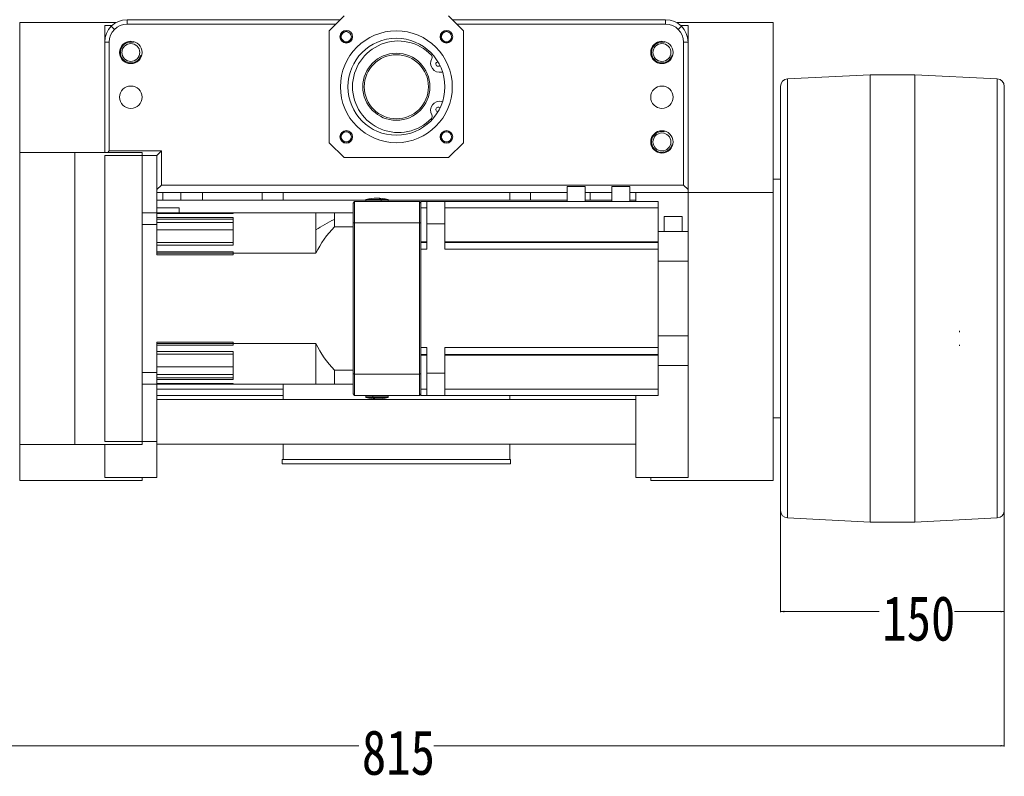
# Model space of a CAD drawing. Header units: millimetres. Extents: x 0 to 3066, y -1 to 2172.
# Tile 10 of 31: x 444 to 1104, y 1374 to 1881. Entities that reach past the tile are written whole.
import ezdxf
from ezdxf.lldxf.tags import DXFTag

# ---------------------------------------------------------------- set-up
doc = ezdxf.new("R2010")
doc.units = ezdxf.units.MM
doc.layers.add('1', color=7, linetype='Continuous', true_color=0xffffff)
doc.layers.add('27', color=7, linetype='Continuous', true_color=0xffffff)
doc.styles.add('宋体', font='SimSun.ttf')
tags = doc.linetypes.add('DASHED', pattern=[25.72, 12.86, -12.86]).pattern_tags.tags
tags[6:7] = [DXFTag(74, 4), DXFTag(75, 0), DXFTag(340, '0'), DXFTag(46, 0.0), DXFTag(50, 0.0), DXFTag(44, 0.0), DXFTag(45, 0.0)]
tags[4:5] = [DXFTag(74, 4), DXFTag(75, 0), DXFTag(340, '0'), DXFTag(46, 0.0), DXFTag(50, 0.0), DXFTag(44, 0.0), DXFTag(45, 0.0)]
doc.dimstyles.new('DIMSTYLE_BRK_2', dxfattribs={"dimtxt": 0.18, "dimasz": 0.18, "dimexe": 0.18, "dimexo": 0.0625, "dimgap": 0.09, "dimtad": 0, "dimtih": 1, "dimtoh": 1, "dimdec": 4, "dimzin": 0, "dimdsep": 46, "dimtxsty": 'Standard', "dimcen": 0.09, "dimadec": 0, "dimazin": 0, "dimtfac": 1, "dimtdec": 4, "dimtofl": 0, "dimtmove": 0, "dimatfit": 3, "dimfxl": 0, "dimtolj": 1, "dimtzin": 0, "dimarcsym": 0})
doc.dimstyles.get("Standard").update_dxf_attribs({"dimtxt": 0.18, "dimasz": 0.18, "dimexe": 0.18, "dimexo": 0.0625, "dimgap": 0.09, "dimtad": 0, "dimtih": 1, "dimtoh": 1, "dimdec": 4, "dimzin": 0, "dimdsep": 46, "dimtxsty": 'Standard', "dimcen": 0.09, "dimadec": 0, "dimazin": 0, "dimtfac": 1, "dimtdec": 4, "dimtofl": 0, "dimtmove": 0, "dimatfit": 3, "dimfxl": 0, "dimtolj": 1, "dimtzin": 0, "dimarcsym": 0})

# ---------------------------------------------------------------- blocks, each defined once
blk = doc.blocks.new('_U1')
at = {"layer": '1', "color": 7, "lineweight": 13, "transparency": 16777216}
for p, q in [((953.57, 1693.74), (953.57, 1483.74)), ((1103.57, 1693.74), (1103.57, 1483.74)), ((953.57, 1484.24), (1019.69, 1484.24)), ((1103.57, 1484.24), (1070.11, 1484.24))]:
    blk.add_line(p, q, dxfattribs=at)
for points in [[(953.57, 1484.24), (956.07, 1484.79), (956.07, 1483.68)], [(1103.57, 1484.24), (1101.07, 1483.68), (1101.07, 1484.79)]]:
    blk.add_solid(points, dxfattribs=at)
at = {"layer": '1', "color": 7, "linetype": 'Continuous', "lineweight": 13, "transparency": 16777216, "insert": (1021.78, 1464.26), "char_height": 30, "attachment_point": 7, "line_spacing_factor": 1.019642, "style": '宋体'}
blk.add_mtext('\\f宋体|b0|i0;\\W0.8000;150', dxfattribs=at)
blk = doc.blocks.new('_U2')
at = {"layer": '1', "color": 7, "lineweight": 13, "transparency": 16777216}
for p, q in [((288.57, 1693.74), (288.57, 1393.74)), ((1103.57, 1693.74), (1103.57, 1393.74)), ((288.57, 1394.24), (670.85, 1394.24)), ((1103.57, 1394.24), (721.28, 1394.24))]:
    blk.add_line(p, q, dxfattribs=at)
for points in [[(288.57, 1394.24), (291.07, 1394.79), (291.07, 1393.68)], [(1103.57, 1394.24), (1101.07, 1393.68), (1101.07, 1394.79)]]:
    blk.add_solid(points, dxfattribs=at)
at = {"layer": '1', "color": 7, "linetype": 'Continuous', "lineweight": 13, "transparency": 16777216, "insert": (672.94, 1374.26), "char_height": 30, "attachment_point": 7, "line_spacing_factor": 1.019642, "style": '宋体'}
blk.add_mtext('\\f宋体|b0|i0;\\W0.8000;815', dxfattribs=at)
blk = doc.blocks.new('_U12')
at = {"layer": '1', "color": 7, "linetype": 'Continuous', "lineweight": 13, "transparency": 16777216}
for p, q in [((695.57, 1994.24), (168.07, 1994.24)), ((168.57, 1991.74), (168.57, 1784.74)), ((168.57, 1546.74), (168.57, 1753.74)), ((288.32, 1544.24), (168.07, 1544.24)), ((363.07, 1544.24), (288.82, 1544.24))]:
    blk.add_line(p, q, dxfattribs=at)
at = {"layer": '1', "color": 7, "lineweight": 13, "transparency": 16777216}
for points in [[(168.98, 1991.74), (168.15, 1991.74), (168.57, 1994.24)], [(168.15, 1546.74), (168.98, 1546.74), (168.57, 1544.24)]]:
    blk.add_solid(points, dxfattribs=at)
at = {"layer": 'Defpoints', "color": 0, "lineweight": 13, "transparency": 16777216}
for p in [(696.07, 1994.24), (168.57, 1544.24), (363.57, 1544.24)]:
    blk.add_point(p, dxfattribs=at)
at = {"layer": '1', "color": 7, "lineweight": 13, "transparency": 16777216, "insert": (168.57, 1784.24), "char_height": 30, "attachment_point": 2, "style": '宋体'}
blk.add_mtext('\\A1;450', dxfattribs=at)

msp = doc.modelspace()

# ---------------------------------------------------------------- linework, layer by layer
at = {"layer": '1', "color": 7, "linetype": 'Continuous', "lineweight": 13}
for p, q in [((515.567, 1881.237), (658.568, 1881.237)), ((515.567, 1881.237), (515.567, 1878.237)), ((661.067, 1883.737), (651.067, 1873.737)), ((741.067, 1873.737), (731.067, 1883.737)), ((733.565, 1881.237), (876.567, 1881.237)), ((876.567, 1881.237), (876.567, 1878.237)), ((443.567, 1879.237), (443.567, 1792.237)), ((508.083, 1879.237), (443.567, 1879.237)), ((500.567, 1866.236), (500.567, 1877.237)), ((500.567, 1877.237), (505.369, 1877.237)), ((655.567, 1878.237), (515.567, 1878.237)), ((876.567, 1878.237), (736.566, 1878.237)), ((948.567, 1879.237), (884.05, 1879.237)), ((886.764, 1877.237), (886.765, 1877.237)), ((891.567, 1877.237), (886.765, 1877.237)), ((891.567, 1866.284), (891.567, 1877.237)), ((948.567, 1765.237), (948.567, 1879.237)), ((651.067, 1798.737), (651.067, 1873.737)), ((741.067, 1798.737), (741.067, 1873.737)), ((500.567, 1792.238), (500.567, 1866.236)), ((503.567, 1866.237), (503.567, 1793.237)), ((888.567, 1770.237), (888.567, 1866.239)), ((891.567, 1866.237), (891.567, 1767.237)), ((1013.567, 1844.237), (958.317, 1841.475)), ((958.317, 1841.475), (958.317, 1547)), ((1013.567, 1844.237), (1013.567, 1544.237)), ((1043.567, 1844.237), (1013.567, 1844.237)), ((1043.567, 1844.237), (1043.567, 1694.237)), ((1098.816, 1841.475), (1043.567, 1844.237)), ((1098.816, 1841.475), (1098.816, 1694.237)), ((953.567, 1551.994), (953.567, 1836.481)), ((1103.567, 1836.481), (1103.567, 1551.994)), ((651.067, 1798.737), (661.067, 1788.737)), ((731.067, 1788.737), (741.067, 1798.737)), ((480.567, 1792.237), (443.567, 1792.237)), ((443.567, 1792.237), (443.567, 1596.237)), ((525.567, 1792.237), (480.567, 1792.237)), ((480.567, 1596.237), (480.567, 1792.237)), ((525.567, 1790.237), (500.567, 1790.237)), ((500.567, 1790.237), (500.567, 1598.237)), ((502.567, 1792.237), (503.567, 1793.237)), ((503.567, 1793.237), (538.567, 1793.237)), ((525.567, 1792.237), (525.567, 1790.237)), ((525.567, 1790.237), (535.567, 1790.237)), ((525.567, 1598.237), (525.567, 1790.237)), ((535.567, 1790.237), (538.567, 1793.237)), ((535.567, 1751.737), (535.567, 1790.237)), ((538.567, 1793.237), (538.567, 1770.237)), ((731.067, 1788.737), (661.067, 1788.737)), ((538.567, 1770.237), (535.567, 1767.237)), ((538.567, 1770.237), (888.567, 1770.237)), ((822.567, 1769.237), (810.567, 1769.237)), ((810.567, 1769.237), (810.567, 1759.237)), ((822.567, 1769.237), (822.567, 1759.237)), ((852.567, 1769.237), (840.567, 1769.237)), ((840.567, 1769.237), (840.567, 1759.237)), ((852.567, 1769.237), (852.567, 1759.237)), ((891.567, 1767.237), (888.567, 1770.237)), ((953.568, 1774.237), (948.568, 1774.237)), ((810.565, 1765.237), (535.567, 1765.237)), ((539.567, 1765.237), (539.567, 1760.237)), ((551.567, 1765.237), (551.567, 1760.237)), ((566.067, 1765.239), (566.067, 1760.238)), ((606.067, 1760.238), (606.067, 1765.239)), ((620.067, 1765.235), (620.067, 1760.236)), ((772.067, 1760.237), (772.067, 1765.236)), ((786.067, 1765.239), (786.067, 1760.238)), ((840.564, 1765.237), (822.564, 1765.237)), ((826.067, 1760.238), (826.067, 1765.239)), ((856.562, 1765.237), (852.562, 1765.237)), ((891.567, 1765.237), (856.567, 1765.237)), ((856.567, 1765.237), (856.567, 1759.236)), ((891.567, 1767.237), (891.567, 1765.237)), ((891.567, 1765.237), (948.567, 1765.237)), ((891.567, 1739.234), (891.567, 1765.237)), ((948.567, 1572.237), (948.567, 1765.237)), ((675.568, 1760.237), (535.567, 1760.237)), ((668.067, 1759.237), (667.067, 1758.237)), ((667.067, 1744.698), (667.067, 1758.237)), ((711.567, 1759.237), (668.067, 1759.237)), ((668.067, 1759.237), (668.067, 1745.043)), ((685.93, 1760.384), (675.567, 1760.384)), ((675.567, 1760.384), (675.567, 1759.437)), ((675.567, 1759.437), (685.93, 1759.437)), ((675.715, 1760.577), (685.874, 1760.577)), ((690.418, 1760.577), (685.874, 1760.577)), ((685.93, 1759.437), (685.93, 1760.384)), ((685.93, 1760.384), (690.567, 1760.384)), ((690.567, 1759.437), (685.93, 1759.437)), ((690.567, 1759.437), (690.567, 1760.384)), ((810.563, 1760.237), (690.569, 1760.237)), ((711.567, 1759.237), (712.567, 1758.237)), ((711.567, 1745.043), (711.567, 1759.237)), ((712.567, 1759.237), (716.567, 1759.237)), ((712.567, 1758.237), (712.567, 1759.237)), ((712.567, 1744.698), (712.567, 1758.237)), ((716.567, 1759.237), (716.567, 1744.237)), ((728.567, 1759.237), (716.567, 1759.237)), ((728.567, 1759.237), (871.567, 1759.237)), ((728.567, 1744.237), (728.567, 1759.237)), ((840.562, 1760.237), (822.566, 1760.237)), ((856.567, 1760.237), (852.564, 1760.237)), ((871.567, 1759.237), (871.567, 1755.009)), ((535.567, 1751.737), (525.567, 1751.737)), ((550.567, 1754.934), (535.567, 1754.934)), ((535.567, 1751.737), (586.567, 1751.737)), ((535.567, 1743.934), (535.567, 1751.737)), ((586.567, 1751.245), (535.567, 1751.245)), ((550.567, 1754.934), (550.567, 1751.738)), ((586.567, 1751.245), (586.567, 1751.737)), ((586.567, 1751.737), (642.067, 1751.737)), ((642.067, 1751.737), (654.567, 1751.737)), ((642.067, 1740.199), (642.067, 1751.737)), ((667.067, 1751.737), (654.567, 1751.737)), ((654.567, 1747.27), (654.567, 1751.737)), ((712.567, 1755.009), (716.567, 1755.009)), ((728.567, 1755.009), (871.567, 1755.009)), ((871.567, 1755.009), (871.567, 1732.166)), ((887.567, 1749.237), (875.567, 1749.237)), ((875.567, 1749.237), (875.567, 1739.237)), ((887.567, 1749.237), (887.567, 1739.237)), ((525.567, 1743.934), (535.567, 1743.934)), ((535.567, 1748.585), (586.567, 1748.585)), ((586.567, 1745.24), (535.567, 1745.24)), ((535.567, 1723.542), (535.567, 1743.934)), ((586.567, 1729.893), (586.567, 1748.585)), ((654.567, 1742.391), (654.567, 1747.27)), ((667.067, 1643.777), (667.067, 1744.698)), ((668.067, 1745.043), (711.567, 1745.043)), ((668.067, 1745.043), (668.067, 1643.431)), ((711.567, 1643.431), (711.567, 1745.043)), ((712.567, 1744.698), (712.567, 1730.225)), ((716.567, 1744.237), (728.567, 1744.237)), ((716.567, 1744.237), (716.567, 1727.225)), ((728.567, 1727.225), (728.567, 1744.237)), ((586.567, 1740.199), (535.567, 1740.199)), ((642.067, 1724.548), (642.067, 1740.199)), ((654.567, 1742.391), (667.067, 1742.391)), ((871.567, 1739.237), (891.567, 1739.237)), ((891.567, 1719.237), (891.567, 1739.234)), ((535.567, 1731.699), (586.567, 1731.699)), ((586.567, 1729.893), (535.567, 1729.893)), ((716.567, 1732.166), (712.567, 1732.166)), ((712.567, 1727.225), (712.567, 1730.225)), ((871.567, 1732.166), (728.567, 1732.166)), ((871.567, 1727.225), (871.567, 1732.166)), ((535.567, 1725.463), (586.567, 1725.463)), ((586.567, 1723.542), (535.567, 1723.542)), ((586.567, 1724.548), (586.567, 1725.463)), ((586.567, 1724.548), (642.067, 1724.548)), ((586.567, 1723.542), (586.567, 1724.548)), ((712.567, 1727.225), (716.567, 1727.225)), ((712.567, 1661.249), (712.567, 1727.225)), ((728.567, 1727.225), (871.567, 1727.225)), ((871.567, 1661.249), (871.567, 1727.225)), ((871.567, 1719.237), (891.567, 1719.237)), ((891.567, 1669.237), (891.567, 1719.237)), ((1043.567, 1694.237), (1043.567, 1544.237)), ((1098.816, 1694.237), (1098.816, 1547)), ((1073.567, 1671.699), (1073.567, 1672.449)), ((535.567, 1644.541), (535.567, 1664.933)), ((535.567, 1664.933), (586.567, 1664.933)), ((586.567, 1663.926), (586.567, 1664.933)), ((586.567, 1663.926), (642.067, 1663.926)), ((586.567, 1663.011), (586.567, 1663.926)), ((642.067, 1636.737), (642.067, 1663.926)), ((871.567, 1669.237), (891.567, 1669.237)), ((891.567, 1649.238), (891.567, 1669.237)), ((586.567, 1663.011), (535.567, 1663.011)), ((535.567, 1658.581), (586.567, 1658.581)), ((586.567, 1656.775), (535.567, 1656.775)), ((586.567, 1639.89), (586.567, 1658.581)), ((716.567, 1661.249), (712.567, 1661.249)), ((712.567, 1658.25), (712.567, 1661.249)), ((712.567, 1658.25), (712.567, 1643.777)), ((716.567, 1661.249), (716.567, 1644.237)), ((728.567, 1644.237), (728.567, 1661.249)), ((871.567, 1661.249), (728.567, 1661.249)), ((871.567, 1656.309), (871.567, 1661.249)), ((1073.567, 1663.199), (1073.567, 1662.449)), ((712.567, 1656.309), (716.567, 1656.309)), ((728.567, 1656.309), (871.567, 1656.309)), ((871.567, 1656.309), (871.567, 1633.466)), ((535.567, 1644.541), (525.567, 1644.541)), ((586.567, 1648.275), (535.567, 1648.275)), ((535.567, 1636.737), (535.567, 1644.541)), ((654.567, 1636.737), (654.567, 1646.084)), ((667.067, 1646.084), (654.567, 1646.084)), ((667.067, 1630.237), (667.067, 1643.777)), ((711.567, 1643.431), (668.067, 1643.431)), ((668.067, 1643.431), (668.067, 1629.237)), ((711.567, 1629.237), (711.567, 1643.431)), ((712.567, 1643.777), (712.567, 1630.237)), ((716.567, 1644.237), (728.567, 1644.237)), ((716.567, 1629.237), (716.567, 1644.237)), ((728.567, 1629.237), (728.567, 1644.237)), ((891.567, 1649.237), (871.567, 1649.237)), ((891.567, 1574.237), (891.567, 1649.238)), ((535.567, 1643.234), (586.567, 1643.234)), ((586.567, 1639.89), (535.567, 1639.89)), ((535.567, 1637.229), (586.567, 1637.229)), ((586.567, 1636.737), (586.567, 1637.229)), ((525.567, 1636.737), (535.567, 1636.737)), ((586.567, 1636.737), (535.567, 1636.737)), ((535.567, 1598.238), (535.567, 1636.737)), ((620.065, 1633.466), (535.568, 1633.466)), ((586.567, 1636.737), (642.067, 1636.737)), ((620.067, 1636.74), (620.067, 1626.547)), ((654.567, 1636.737), (642.067, 1636.737)), ((654.567, 1636.737), (667.067, 1636.737)), ((667.067, 1630.237), (668.067, 1629.237)), ((712.567, 1630.237), (711.567, 1629.237)), ((716.567, 1633.466), (712.567, 1633.466)), ((712.567, 1629.237), (712.567, 1630.237)), ((871.567, 1633.466), (728.567, 1633.466)), ((871.567, 1629.237), (871.567, 1633.466)), ((856.567, 1626.544), (535.567, 1626.544)), ((620.065, 1629.237), (535.568, 1629.237)), ((668.067, 1629.237), (711.567, 1629.237)), ((675.567, 1629.037), (680.203, 1629.037)), ((675.567, 1629.037), (675.567, 1628.091)), ((680.203, 1628.091), (675.567, 1628.091)), ((675.715, 1627.897), (680.26, 1627.897)), ((690.567, 1629.037), (680.203, 1629.037)), ((680.203, 1628.091), (680.203, 1629.037)), ((680.203, 1628.091), (690.567, 1628.091)), ((690.418, 1627.897), (680.26, 1627.897)), ((690.567, 1628.091), (690.567, 1629.037)), ((712.567, 1629.237), (716.567, 1629.237)), ((716.567, 1629.237), (728.567, 1629.237)), ((728.567, 1629.237), (871.567, 1629.237)), ((772.067, 1626.545), (772.067, 1629.236)), ((856.567, 1629.239), (856.567, 1574.237)), ((948.568, 1614.237), (953.568, 1614.237)), ((500.567, 1598.237), (525.567, 1598.237)), ((525.567, 1596.237), (525.567, 1598.237)), ((535.567, 1598.237), (525.567, 1598.237)), ((535.567, 1596.544), (535.567, 1598.238)), ((443.567, 1596.237), (443.567, 1572.237)), ((443.567, 1596.237), (480.567, 1596.237)), ((480.567, 1596.237), (525.567, 1596.237)), ((500.567, 1574.237), (500.567, 1596.237)), ((535.567, 1596.544), (856.567, 1596.544)), ((535.567, 1574.237), (535.567, 1596.544)), ((620.067, 1596.546), (620.067, 1586.237)), ((772.067, 1586.237), (772.067, 1596.544)), ((619.567, 1586.237), (619.567, 1583.237)), ((619.567, 1586.237), (772.567, 1586.237)), ((772.567, 1583.237), (772.567, 1586.237)), ((619.567, 1583.237), (772.567, 1583.237)), ((443.567, 1572.237), (525.567, 1572.237)), ((535.567, 1574.237), (500.567, 1574.237)), ((525.567, 1572.237), (525.567, 1574.237)), ((856.567, 1574.237), (891.567, 1574.237)), ((866.567, 1572.237), (866.567, 1574.237)), ((948.567, 1572.237), (866.567, 1572.237)), ((958.317, 1547), (1013.567, 1544.237)), ((1043.567, 1544.237), (1098.816, 1547)), ((1013.567, 1544.237), (1043.567, 1544.237))]:
    msp.add_line(p, q, dxfattribs=at)
at = {"layer": '1', "color": 7, "linetype": 'DASHED', "lineweight": 13}
for p, q in [((507.081, 1874.723), (504.96, 1876.844)), ((887.173, 1876.844), (885.052, 1874.723)), ((675.638, 1760.537), (685.903, 1760.537)), ((685.903, 1760.537), (690.49, 1760.537)), ((586.567, 1747.356), (535.567, 1747.356)), ((716.567, 1731.837), (712.567, 1731.837)), ((871.567, 1731.837), (728.567, 1731.837)), ((586.567, 1724.548), (535.567, 1724.548)), ((535.567, 1663.926), (586.567, 1663.926)), ((712.567, 1656.637), (716.567, 1656.637)), ((728.567, 1656.637), (871.567, 1656.637)), ((535.567, 1641.119), (586.567, 1641.119)), ((680.23, 1627.937), (675.638, 1627.937)), ((690.49, 1627.937), (685.903, 1627.937))]:
    msp.add_line(p, q, dxfattribs=at)
at = {"layer": '1', "color": 7, "linetype": 'Continuous', "lineweight": 13}
for points in [[(500.567, 1866.237), (501.587, 1866.238), (502.247, 1866.242), (502.907, 1866.25), (503.567, 1866.237)], [(891.567, 1866.237), (890.726, 1866.229), (889.886, 1866.253), (889.227, 1866.241), (888.567, 1866.239)]]:
    msp.add_lwpolyline(points, dxfattribs=at)
for centre, radius in [((662.479, 1869.825), 4.25), ((696.067, 1836.237), 37.5), ((662.479, 1869.825), 3.4), ((696.067, 1836.237), 32.5), ((729.654, 1869.825), 4.25), ((729.654, 1869.825), 3.4), ((518.067, 1859.237), 7.5), ((518.067, 1859.237), 6), ((874.067, 1859.237), 7.5), ((874.067, 1859.237), 6), ((696.067, 1836.237), 22.5), ((696.067, 1836.237), 21.5), ((518.067, 1829.237), 7.5), ((874.067, 1829.237), 7.5), ((662.479, 1802.65), 4.25), ((662.479, 1802.65), 3.4), ((729.654, 1802.65), 4.25), ((729.654, 1802.65), 3.4), ((874.067, 1799.237), 7.5), ((874.067, 1799.237), 6)]:
    msp.add_circle(centre, radius, dxfattribs=at)
for centre, radius, start, end in [((515.567, 1866.237), 15, 90, 179.999838), ((876.567, 1866.237), 15, 0.000013, 90), ((515.567, 1866.237), 12, 90, 180), ((876.567, 1866.237), 12, 0.008135, 90), ((958.567, 1836.481), 5, 92.862405, 180), ((1098.567, 1836.481), 5, 0, 87.137595), ((675.767, 1760.384), 0.2, 104.881229, 180), ((675.767, 1759.437), 0.2, 180, 270), ((683.067, 1732.912), 28.625, 90, 104.881229), ((683.067, 1732.912), 28.625, 75.118771, 90), ((690.367, 1759.437), 0.2, 270, 0), ((690.367, 1760.384), 0.2, 0, 75.118771), ((704.316, 1694.237), 69.237, 135.93393, 154.037352), ((704.316, 1694.237), 69.237, 205.962648, 224.06607), ((675.767, 1629.037), 0.2, 90, 180), ((675.767, 1628.091), 0.2, 180, 255.118771), ((683.067, 1655.562), 28.625, 255.118771, 270), ((683.067, 1655.562), 28.625, 270, 284.881229), ((690.367, 1629.037), 0.2, 0, 90), ((690.367, 1628.091), 0.2, 284.881229, 0), ((958.567, 1551.994), 5, 180, 267.137595), ((1098.567, 1551.994), 5, 272.862405, 0)]:
    msp.add_arc(centre, radius, start, end, dxfattribs=at)
at = {"layer": '1', "color": 2, "linetype": 'Continuous', "lineweight": 13}
for centre, radius in [((662.479, 1869.825), 4), ((729.654, 1869.825), 4), ((518.067, 1859.237), 7), ((874.067, 1859.237), 7), ((662.479, 1802.65), 4), ((729.654, 1802.65), 4), ((874.067, 1799.237), 7)]:
    msp.add_arc(centre, radius, 75, 345, dxfattribs=at)
at = {"layer": '1', "color": 7, "linetype": 'Continuous', "lineweight": 13}
for centre, major_axis, ratio, start_param, end_param in [((683.067, 1732.912), (0, -28.625), 0.3818493, 2.8818662, 3.1415927), ((685.854, 1759.437), (0, -0.2), 0.3818493, 0, 1.5707963), ((685.854, 1760.384), (0, -0.2), 0.3818493, 1.5707963, 2.8818662), ((704.316, 1694.237), (-90, 0), 0.7071068, 5.2980745, 5.4761755), ((822.758, 846.833), (0, 924.467), 0.7071068, 0.2389066, 0.2404814), ((556.875, 846.833), (0, -924.467), 0.7071068, 2.9011112, 2.902686), ((822.758, 2541.641), (0, -924.467), 0.7071068, 6.0427039, 6.0442787), ((556.875, 2541.641), (0, -924.467), 0.7071068, 0.2389066, 0.2404814), ((680.279, 1629.037), (0, -0.2), 0.3818493, 3.1415927, 4.712389), ((680.279, 1628.091), (0, -0.2), 0.3818493, 4.712389, 6.0234589), ((683.067, 1655.562), (0, -28.625), 0.3818493, 6.0234589, 6.2831853)]:
    msp.add_ellipse(centre, major_axis=major_axis, ratio=ratio, start_param=start_param, end_param=end_param, dxfattribs=at)
at = {"layer": '27', "color": 7, "linetype": 'Continuous', "lineweight": 13}
for p, q in [((726.976, 1846.28), (726.437, 1846.105)), ((726.437, 1826.369), (726.976, 1826.194))]:
    msp.add_line(p, q, dxfattribs=at)
for centre, radius, start, end in [((697.367, 1836.237), 30.7, 43.805658, 316.194342), ((725.062, 1852.032), 6.084, 149.751626, 283.063346), ((718.079, 1856.104), 2, 329.751626, 43.805658), ((724.023, 1851.466), 1.5, 93.47625, 270), ((724.023, 1851.466), 1.5, 270, 323.679375), ((725.062, 1820.443), 6.084, 76.936654, 210.248375), ((724.023, 1821.009), 1.5, 36.32625, 266.518125), ((718.079, 1816.371), 2, 316.194342, 30.248372)]:
    msp.add_arc(centre, radius, start, end, dxfattribs=at)

# ---------------------------------------------------------------- dimensions: what is measured, and where the dimension line sits
at = {"layer": '1', "color": 7, "linetype": 'Continuous', "lineweight": 13}
dim = msp.add_linear_dim(base=(168.567, 1544.237), p1=(696.067, 1994.237), p2=(363.567, 1544.237), angle=90, dimstyle='DIMSTYLE_BRK_2', override={"dimtxt": 30, "dimasz": 2.5, "dimexe": 0.5, "dimexo": 0.5, "dimgap": 0.5, "dimtih": 1, "dimtoh": 1, "dimdec": 2, "dimlfac": 1, "dimzin": 8, "dimdsep": 46, "dimlunit": 2, "dimtxsty": '宋体', "dimsah": 1, "dimse1": 0, "dimse2": 0, "dimsd1": 0, "dimsd2": 0, "dimclrd": 7, "dimclre": 7, "dimclrt": 7, "dimtol": 0, "dimtm": -0.05, "dimtfac": 0.116667, "dimtdec": 2, "dimtofl": 1, "dimtmove": 0, "dimtzin": 8, "dimlwd": 13, "dimlwe": 13}, dxfattribs=at)
dim.commit()
dim.dimension.update_dxf_attribs({"geometry": '_U12', "text_midpoint": (168.567, 1769.237), "dimtype": 160})
for base, p1, picture, middle in [((1103.567, 1394.237), (288.567, 1694.237), '_U2', (696.067, 1394.237)), ((1103.567, 1484.237), (953.567, 1694.237), '_U1', (1044.897, 1484.237))]:
    dim = msp.add_linear_dim(base=base, p1=p1, p2=(1103.567, 1694.237), dimstyle='Standard', override={"dimtxt": 30, "dimasz": 2.5, "dimexe": 0.5, "dimexo": 0.5, "dimgap": 0.5, "dimtih": 1, "dimtoh": 1, "dimdec": 2, "dimlfac": 1, "dimzin": 8, "dimdsep": 46, "dimlunit": 2, "dimtxsty": '宋体', "dimsah": 1, "dimse1": 0, "dimse2": 0, "dimsd1": 0, "dimsd2": 0, "dimclrd": 7, "dimclre": 7, "dimclrt": 7, "dimtol": 0, "dimtm": -0.05, "dimtfac": 0.116667, "dimtdec": 2, "dimtofl": 1, "dimtmove": 0, "dimtzin": 8, "dimlwd": 13, "dimlwe": 13}, dxfattribs=at)
    dim.commit()
    dim.dimension.update_dxf_attribs({"geometry": picture, "text_midpoint": middle, "dimtype": 160})

doc.saveas('drawing.dxf')
